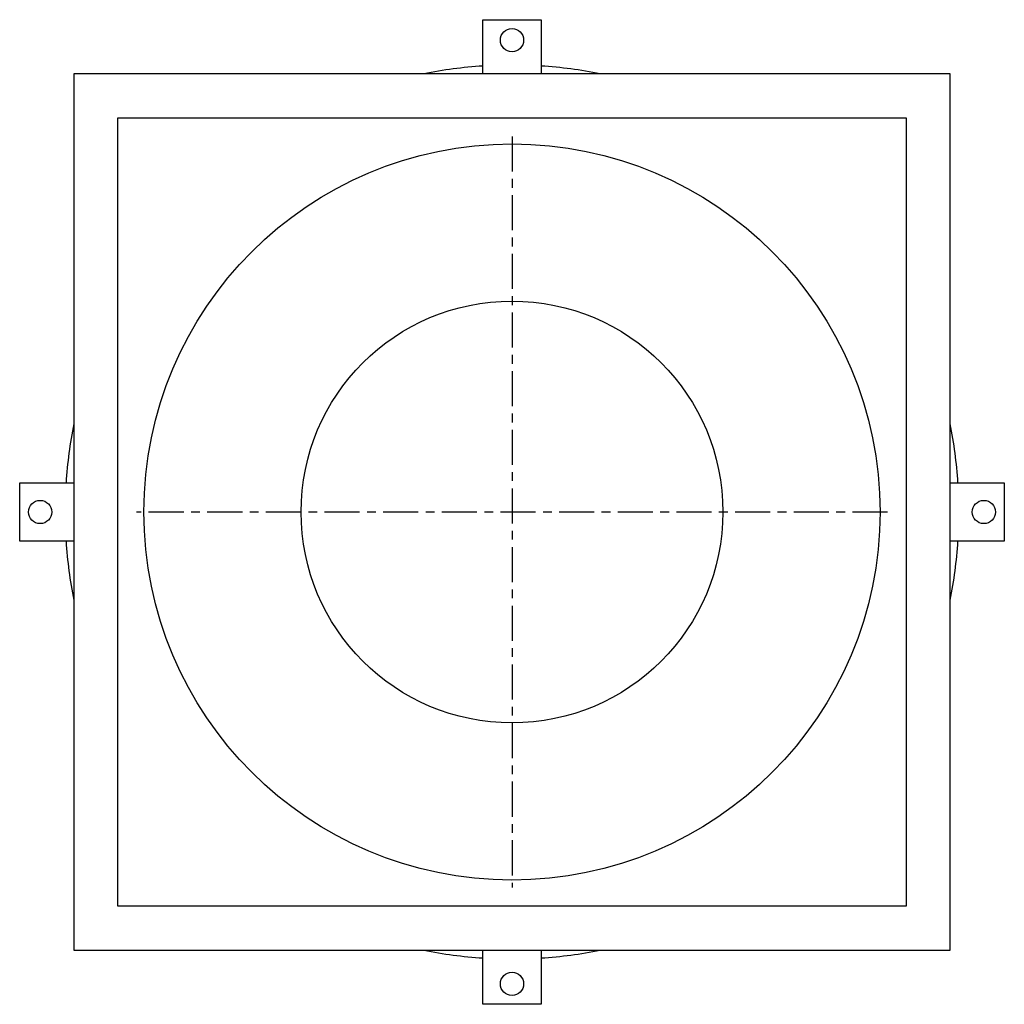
# Model space of a CAD drawing. Extents: x -6.6 to 6.6, y -6.6 to 6.6.
import ezdxf

# ---------------------------------------------------------------- set-up
doc = ezdxf.new("R2010")
doc.units = 0
doc.header["$MEASUREMENT"] = 0
doc.linetypes.add('CHAIN', pattern=[0.7087, 0.4724, -0.0591, 0.1181, -0.0591])
doc.layers.get('0').update_dxf_attribs({"linetype": 'CONTINUOUS'})

msp = doc.modelspace()

# ---------------------------------------------------------------- linework, layer by layer
for p, q in [((-0.394, 5.906), (-0.394, 6.636)), ((-0.394, 6.636), (0.394, 6.636)), ((0.394, 6.636), (0.394, 5.906)), ((5.906, 5.906), (-5.906, 5.906)), ((-5.906, 5.906), (-5.906, -5.906)), ((5.906, -5.906), (5.906, 5.906)), ((-5.315, 5.315), (5.315, 5.315)), ((-5.315, -5.315), (-5.315, 5.315)), ((5.315, 5.315), (5.315, -5.315)), ((-6.636, 0.394), (-5.906, 0.394)), ((-6.636, -0.394), (-6.636, 0.394)), ((5.906, 0.394), (6.636, 0.394)), ((6.636, 0.394), (6.636, -0.394)), ((-5.906, -0.394), (-6.636, -0.394)), ((6.636, -0.394), (5.906, -0.394)), ((5.315, -5.315), (-5.315, -5.315)), ((-5.906, -5.906), (5.906, -5.906)), ((-0.394, -6.636), (-0.394, -5.906)), ((0.394, -5.906), (0.394, -6.636)), ((0.394, -6.636), (-0.394, -6.636))]:
    msp.add_line(p, q)
at = {"linetype": 'CHAIN'}
for p, q in [((0, 5.061), (0, -5.061)), ((5.061, 0), (-5.061, 0))]:
    msp.add_line(p, q, dxfattribs=at)
for centre, radius in [((0, 6.36), 0.157), ((0, 0), 4.961), ((0, 0), 2.843), ((-6.36, 0), 0.157), ((6.36, 0), 0.157), ((0, -6.36), 0.157)]:
    msp.add_circle(centre, radius)
for start, end in [(93.7475, 101.3649), (78.6351, 86.2525), (168.6351, 176.2525), (3.7475, 11.3649), (183.7475, 191.3649), (348.6351, 356.2525), (258.6351, 266.2525), (273.7475, 281.3649)]:
    msp.add_arc((0, 0), 6.024, start, end)

doc.saveas('drawing.dxf')
